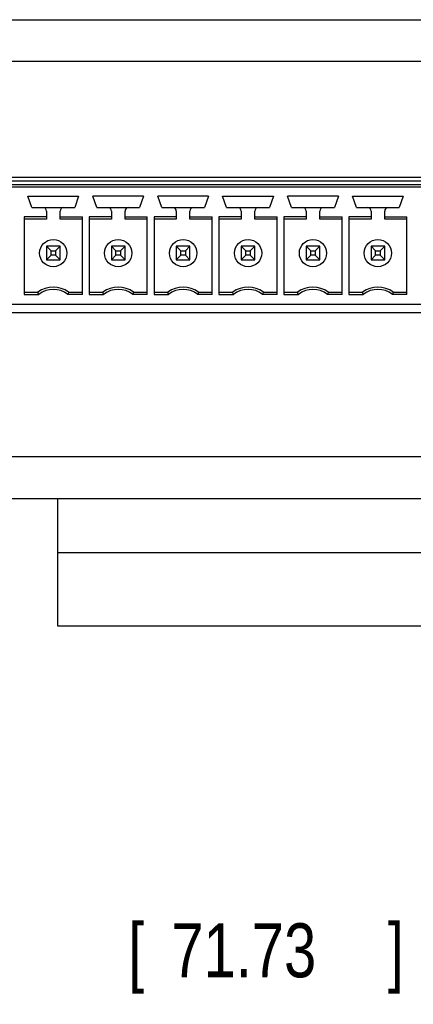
# Model space of a CAD drawing. Header units: inches. Extents: x 0 to 22, y 0 to 17.
# Tile 7 of 21: x 12.644 to 13.553, y 5.317 to 7.595. Entities that reach past the tile are written whole.
import ezdxf

# ---------------------------------------------------------------- set-up
doc = ezdxf.new("R2010")
doc.units = ezdxf.units.IN
doc.header["$LTSCALE"] = 1.21
doc.header["$MEASUREMENT"] = 0
doc.layers.get('0').update_dxf_attribs({"linetype": 'CONTINUOUS'})
doc.layers.add('DIMENSIONS', color=7, linetype='CONTINUOUS')
doc.styles.get("Standard").update_dxf_attribs({"font": 'txt', "width": 0.8})
doc.dimstyles.new('DIMSTYLE_1', dxfattribs={"dimtxt": 0.125, "dimasz": 0.18, "dimexe": 0.18, "dimexo": 0.0625, "dimgap": 0.09, "dimtad": 0, "dimtih": 1, "dimtoh": 1, "dimdec": 3, "dimzin": 4, "dimdsep": 46, "dimtxsty": 'STANDARD', "dimblk": '_FILLED', "dimblk1": '_FILLED', "dimblk2": '_FILLED', "dimcen": 0.09, "dimadec": 0, "dimazin": 0, "dimtp": 0.01, "dimtm": 0.01, "dimtfac": 1, "dimtdec": 3, "dimtofl": 0, "dimtmove": 0, "dimatfit": 3, "dimldrblk": '_FILLED', "dimfxl": 1, "dimtolj": 1, "dimtzin": 4, "dimarcsym": 0})

# ---------------------------------------------------------------- blocks, each defined once
blk = doc.blocks.new('_FILLED')
at = {"color": 0, "linetype": 'BYBLOCK'}
blk.add_solid([(0, 0), (-1, 0.174), (-1, -0.174)], dxfattribs=at)
blk = doc.blocks.new('*D9')
at = {"layer": 'DIMENSIONS', "color": 2, "linetype": 'CONTINUOUS'}
for p, q in [((11.4939, 7.0751), (11.4939, 5.3166)), ((14.3179, 7.0324), (14.3179, 5.3166)), ((11.4939, 5.4416), (12.2065, 5.4416)), ((14.3179, 5.4416), (13.6565, 5.4416))]:
    blk.add_line(p, q, dxfattribs=at)
at = {"layer": 'DIMENSIONS', "color": 2, "linetype": 'CONTINUOUS', "xscale": 0.18, "yscale": 0.18, "zscale": 0.18, "rotation": 180}
blk.add_blockref('_FILLED', (11.4939, 5.4416), dxfattribs=at)
at = {"layer": 'DIMENSIONS', "color": 2, "linetype": 'CONTINUOUS', "xscale": 0.18, "yscale": 0.18, "zscale": 0.18}
blk.add_blockref('_FILLED', (14.3179, 5.4416), dxfattribs=at)
at = {"layer": 'DIMENSIONS', "color": 2, "linetype": 'CONTINUOUS', "width": 0.8}
for s, p in [('[', (12.894, 5.3791)), (']', (13.494, 5.3791)), ('2.824', (12.269, 5.3791)), ('71.73', (12.994, 5.3791))]:
    blk.add_text(s, height=0.125, dxfattribs=at).set_placement(p)

msp = doc.modelspace()

# ---------------------------------------------------------------- linework, layer by layer
at = {"color": 7, "linetype": 'CONTINUOUS'}
for p, q in [((11.1212, 7.5946), (17.2954, 7.5946)), ((17.2911, 7.4981), (11.1255, 7.4981)), ((14.0216, 7.2296), (11.566, 7.2296)), ((11.5805, 7.2221), (14.0116, 7.2221)), ((14.0116, 7.2122), (11.5805, 7.2122)), ((11.5805, 7.2083), (14.0116, 7.2083)), ((12.6716, 7.1599), (12.6624, 7.1866)), ((12.6624, 7.1866), (12.7797, 7.1866)), ((12.7797, 7.1866), (12.7705, 7.1599)), ((12.8216, 7.1599), (12.8124, 7.1866)), ((12.9297, 7.1866), (12.8124, 7.1866)), ((12.9297, 7.1866), (12.9205, 7.1599)), ((12.9716, 7.1599), (12.9624, 7.1866)), ((13.0797, 7.1866), (12.9624, 7.1866)), ((13.0797, 7.1866), (13.0705, 7.1599)), ((13.1216, 7.1599), (13.1124, 7.1866)), ((13.1124, 7.1866), (13.2297, 7.1866)), ((13.2297, 7.1866), (13.2205, 7.1599)), ((13.2716, 7.1599), (13.2624, 7.1866)), ((13.3797, 7.1866), (13.2624, 7.1866)), ((13.3797, 7.1866), (13.3705, 7.1599)), ((13.4216, 7.1599), (13.4124, 7.1866)), ((13.4124, 7.1866), (13.5297, 7.1866)), ((13.5297, 7.1866), (13.5205, 7.1599)), ((12.6716, 7.1599), (12.7705, 7.1599)), ((12.8216, 7.1599), (12.9205, 7.1599)), ((12.9716, 7.1599), (13.0705, 7.1599)), ((13.1216, 7.1599), (13.2205, 7.1599)), ((13.2716, 7.1599), (13.3705, 7.1599)), ((13.4216, 7.1599), (13.5205, 7.1599)), ((12.6539, 7.1388), (12.6539, 6.9589)), ((12.7053, 7.1388), (12.6539, 7.1388)), ((12.7053, 7.1335), (12.6539, 7.1335)), ((12.7053, 7.152), (12.7053, 7.1335)), ((12.7368, 7.1335), (12.7368, 7.152)), ((12.7368, 7.1388), (12.7882, 7.1388)), ((12.7882, 7.1335), (12.7368, 7.1335)), ((12.7882, 6.9589), (12.7882, 7.1388)), ((12.8039, 7.1388), (12.8039, 6.9589)), ((12.8553, 7.1388), (12.8039, 7.1388)), ((12.8553, 7.1335), (12.8039, 7.1335)), ((12.8553, 7.152), (12.8553, 7.1335)), ((12.8868, 7.1335), (12.8868, 7.152)), ((12.8868, 7.1388), (12.9382, 7.1388)), ((12.9382, 7.1335), (12.8868, 7.1335)), ((12.9382, 6.9589), (12.9382, 7.1388)), ((12.9539, 7.1388), (12.9539, 6.9589)), ((13.0053, 7.1388), (12.9539, 7.1388)), ((13.0053, 7.1335), (12.9539, 7.1335)), ((13.0053, 7.152), (13.0053, 7.1335)), ((13.0368, 7.1335), (13.0368, 7.152)), ((13.0368, 7.1388), (13.0882, 7.1388)), ((13.0882, 7.1335), (13.0368, 7.1335)), ((13.0882, 6.9589), (13.0882, 7.1388)), ((13.1039, 7.1388), (13.1039, 6.9589)), ((13.1553, 7.1388), (13.1039, 7.1388)), ((13.1553, 7.1335), (13.1039, 7.1335)), ((13.1553, 7.152), (13.1553, 7.1335)), ((13.1868, 7.1335), (13.1868, 7.152)), ((13.1868, 7.1388), (13.2382, 7.1388)), ((13.2382, 7.1335), (13.1868, 7.1335)), ((13.2382, 6.9589), (13.2382, 7.1388)), ((13.2539, 7.1388), (13.2539, 6.9589)), ((13.3053, 7.1388), (13.2539, 7.1388)), ((13.3053, 7.1335), (13.2539, 7.1335)), ((13.3053, 7.152), (13.3053, 7.1335)), ((13.3368, 7.1335), (13.3368, 7.152)), ((13.3368, 7.1388), (13.3882, 7.1388)), ((13.3882, 7.1335), (13.3368, 7.1335)), ((13.3882, 6.9589), (13.3882, 7.1388)), ((13.4039, 7.1388), (13.4039, 6.9589)), ((13.4553, 7.1388), (13.4039, 7.1388)), ((13.4553, 7.1335), (13.4039, 7.1335)), ((13.4553, 7.152), (13.4553, 7.1335)), ((13.4868, 7.1335), (13.4868, 7.152)), ((13.4868, 7.1388), (13.5382, 7.1388)), ((13.5382, 7.1335), (13.4868, 7.1335)), ((13.5382, 6.9589), (13.5382, 7.1388)), ((12.7053, 7.0705), (12.7053, 7.039)), ((12.7159, 7.0599), (12.7053, 7.0705)), ((12.7368, 7.0705), (12.7053, 7.0705)), ((12.7263, 7.0599), (12.7368, 7.0705)), ((12.7368, 7.039), (12.7368, 7.0705)), ((12.8553, 7.0705), (12.8553, 7.039)), ((12.8659, 7.0599), (12.8553, 7.0705)), ((12.8868, 7.0705), (12.8553, 7.0705)), ((12.8763, 7.0599), (12.8868, 7.0705)), ((12.8868, 7.039), (12.8868, 7.0705)), ((13.0053, 7.0705), (13.0053, 7.039)), ((13.0159, 7.0599), (13.0053, 7.0705)), ((13.0368, 7.0705), (13.0053, 7.0705)), ((13.0263, 7.0599), (13.0368, 7.0705)), ((13.0368, 7.039), (13.0368, 7.0705)), ((13.1553, 7.0705), (13.1553, 7.039)), ((13.1659, 7.0599), (13.1553, 7.0705)), ((13.1868, 7.0705), (13.1553, 7.0705)), ((13.1763, 7.0599), (13.1868, 7.0705)), ((13.1868, 7.039), (13.1868, 7.0705)), ((13.3053, 7.0705), (13.3053, 7.039)), ((13.3159, 7.0599), (13.3053, 7.0705)), ((13.3368, 7.0705), (13.3053, 7.0705)), ((13.3263, 7.0599), (13.3368, 7.0705)), ((13.3368, 7.039), (13.3368, 7.0705)), ((13.4553, 7.0705), (13.4553, 7.039)), ((13.4659, 7.0599), (13.4553, 7.0705)), ((13.4868, 7.0705), (13.4553, 7.0705)), ((13.4763, 7.0599), (13.4868, 7.0705)), ((13.4868, 7.039), (13.4868, 7.0705)), ((12.7053, 7.039), (12.7159, 7.0495)), ((12.7159, 7.0495), (12.7159, 7.0599)), ((12.7159, 7.0599), (12.7263, 7.0599)), ((12.7263, 7.0495), (12.7159, 7.0495)), ((12.7263, 7.0599), (12.7263, 7.0495)), ((12.7368, 7.039), (12.7263, 7.0495)), ((12.8553, 7.039), (12.8659, 7.0495)), ((12.8659, 7.0495), (12.8659, 7.0599)), ((12.8659, 7.0599), (12.8763, 7.0599)), ((12.8763, 7.0495), (12.8659, 7.0495)), ((12.8763, 7.0599), (12.8763, 7.0495)), ((12.8868, 7.039), (12.8763, 7.0495)), ((13.0053, 7.039), (13.0159, 7.0495)), ((13.0159, 7.0495), (13.0159, 7.0599)), ((13.0159, 7.0599), (13.0263, 7.0599)), ((13.0263, 7.0495), (13.0159, 7.0495)), ((13.0263, 7.0599), (13.0263, 7.0495)), ((13.0368, 7.039), (13.0263, 7.0495)), ((13.1553, 7.039), (13.1659, 7.0495)), ((13.1659, 7.0495), (13.1659, 7.0599)), ((13.1659, 7.0599), (13.1763, 7.0599)), ((13.1763, 7.0495), (13.1659, 7.0495)), ((13.1763, 7.0599), (13.1763, 7.0495)), ((13.1868, 7.039), (13.1763, 7.0495)), ((13.3053, 7.039), (13.3159, 7.0495)), ((13.3159, 7.0495), (13.3159, 7.0599)), ((13.3159, 7.0599), (13.3263, 7.0599)), ((13.3263, 7.0495), (13.3159, 7.0495)), ((13.3263, 7.0599), (13.3263, 7.0495)), ((13.3368, 7.039), (13.3263, 7.0495)), ((13.4553, 7.039), (13.4659, 7.0495)), ((13.4659, 7.0495), (13.4659, 7.0599)), ((13.4659, 7.0599), (13.4763, 7.0599)), ((13.4763, 7.0495), (13.4659, 7.0495)), ((13.4763, 7.0599), (13.4763, 7.0495)), ((13.4868, 7.039), (13.4763, 7.0495)), ((12.7053, 7.039), (12.7368, 7.039)), ((12.8553, 7.039), (12.8868, 7.039)), ((13.0053, 7.039), (13.0368, 7.039)), ((13.1553, 7.039), (13.1868, 7.039)), ((13.3053, 7.039), (13.3368, 7.039)), ((13.4553, 7.039), (13.4868, 7.039)), ((12.6539, 6.9642), (12.6856, 6.9642)), ((12.6539, 6.9589), (12.6874, 6.9589)), ((12.7882, 6.9589), (12.7547, 6.9589)), ((12.7565, 6.9642), (12.7882, 6.9642)), ((12.8039, 6.9642), (12.8356, 6.9642)), ((12.8039, 6.9589), (12.8374, 6.9589)), ((12.9382, 6.9589), (12.9047, 6.9589)), ((12.9065, 6.9642), (12.9382, 6.9642)), ((12.9539, 6.9642), (12.9856, 6.9642)), ((12.9539, 6.9589), (12.9874, 6.9589)), ((13.0882, 6.9589), (13.0547, 6.9589)), ((13.0565, 6.9642), (13.0882, 6.9642)), ((13.1039, 6.9642), (13.1356, 6.9642)), ((13.1039, 6.9589), (13.1374, 6.9589)), ((13.2382, 6.9589), (13.2047, 6.9589)), ((13.2065, 6.9642), (13.2382, 6.9642)), ((13.2539, 6.9642), (13.2856, 6.9642)), ((13.2539, 6.9589), (13.2874, 6.9589)), ((13.3882, 6.9589), (13.3547, 6.9589)), ((13.3565, 6.9642), (13.3882, 6.9642)), ((13.4039, 6.9642), (13.4356, 6.9642)), ((13.4039, 6.9589), (13.4374, 6.9589)), ((13.5382, 6.9589), (13.5047, 6.9589)), ((13.5065, 6.9642), (13.5382, 6.9642)), ((11.3745, 6.9366), (17.0416, 6.9366)), ((17.012, 6.9166), (11.4042, 6.9166)), ((17.2945, 6.5831), (11.1256, 6.5831)), ((10.9992, 6.4866), (17.5248, 6.4866)), ((12.7317, 6.1916), (12.7317, 6.4866)), ((12.7317, 6.3616), (15.6845, 6.3616)), ((12.7317, 6.1921), (15.6845, 6.1921)), ((15.6845, 6.1916), (12.7317, 6.1916))]:
    msp.add_line(p, q, dxfattribs=at)
for centre in [(12.7211, 7.0547), (12.8711, 7.0547), (13.0211, 7.0547), (13.1711, 7.0547), (13.3211, 7.0547), (13.4711, 7.0547)]:
    msp.add_circle(centre, 0.0315, dxfattribs=at)
for centre, radius, start, end in [((12.6974, 7.152), 0.00787, 0, 90), ((12.7447, 7.152), 0.00787, 90, 180), ((12.8474, 7.152), 0.00787, 0, 90), ((12.8947, 7.152), 0.00787, 90, 180), ((12.9974, 7.152), 0.00787, 0, 90), ((13.0447, 7.152), 0.00787, 90, 180), ((13.1474, 7.152), 0.00787, 0, 90), ((13.1947, 7.152), 0.00787, 90, 180), ((13.2974, 7.152), 0.00787, 0, 90), ((13.3447, 7.152), 0.00787, 90, 180), ((13.4474, 7.152), 0.00787, 0, 90), ((13.4947, 7.152), 0.00787, 90, 180), ((12.7211, 6.9169), 0.0591, 53.1301, 126.8699), ((12.7211, 6.9169), 0.0538, 51.2958, 128.7042), ((12.8711, 6.9169), 0.0591, 53.1301, 126.8699), ((12.8711, 6.9169), 0.0538, 51.2958, 128.7042), ((13.0211, 6.9169), 0.0591, 53.1301, 126.8699), ((13.0211, 6.9169), 0.0538, 51.2958, 128.7042), ((13.1711, 6.9169), 0.0591, 53.1301, 126.8699), ((13.1711, 6.9169), 0.0538, 51.2958, 128.7042), ((13.3211, 6.9169), 0.0591, 53.1301, 126.8699), ((13.3211, 6.9169), 0.0538, 51.2958, 128.7042), ((13.4711, 6.9169), 0.0591, 53.1301, 126.8699), ((13.4711, 6.9169), 0.0538, 51.2958, 128.7042)]:
    msp.add_arc(centre, radius, start, end, dxfattribs=at)
for points, knots in [([(12.6874, 6.9589), (12.6872, 6.9595), (12.6868, 6.9606), (12.6862, 6.9624), (12.6858, 6.9636), (12.6856, 6.9642)], [0, 0, 0, 0, 0.327769, 0.661103, 1, 1, 1, 1]), ([(12.7565, 6.9642), (12.7563, 6.9636), (12.7559, 6.9624), (12.7553, 6.9606), (12.7549, 6.9595), (12.7547, 6.9589)], [0, 0, 0, 0, 0.338759, 0.672095, 1, 1, 1, 1]), ([(12.8374, 6.9589), (12.8372, 6.9595), (12.8368, 6.9606), (12.8362, 6.9624), (12.8358, 6.9636), (12.8356, 6.9642)], [0, 0, 0, 0, 0.327769, 0.661103, 1, 1, 1, 1]), ([(12.9065, 6.9642), (12.9063, 6.9636), (12.9059, 6.9624), (12.9053, 6.9606), (12.9049, 6.9595), (12.9047, 6.9589)], [0, 0, 0, 0, 0.338759, 0.672095, 1, 1, 1, 1]), ([(12.9874, 6.9589), (12.9872, 6.9595), (12.9868, 6.9606), (12.9862, 6.9624), (12.9858, 6.9636), (12.9856, 6.9642)], [0, 0, 0, 0, 0.327769, 0.661103, 1, 1, 1, 1]), ([(13.0565, 6.9642), (13.0563, 6.9636), (13.0559, 6.9624), (13.0553, 6.9606), (13.0549, 6.9595), (13.0547, 6.9589)], [0, 0, 0, 0, 0.338759, 0.672095, 1, 1, 1, 1]), ([(13.1374, 6.9589), (13.1372, 6.9595), (13.1368, 6.9606), (13.1362, 6.9624), (13.1358, 6.9636), (13.1356, 6.9642)], [0, 0, 0, 0, 0.327769, 0.661103, 1, 1, 1, 1]), ([(13.2065, 6.9642), (13.2063, 6.9636), (13.2059, 6.9624), (13.2053, 6.9606), (13.2049, 6.9595), (13.2047, 6.9589)], [0, 0, 0, 0, 0.338759, 0.672095, 1, 1, 1, 1]), ([(13.2874, 6.9589), (13.2872, 6.9595), (13.2868, 6.9606), (13.2862, 6.9624), (13.2858, 6.9636), (13.2856, 6.9642)], [0, 0, 0, 0, 0.327769, 0.661103, 1, 1, 1, 1]), ([(13.3565, 6.9642), (13.3563, 6.9636), (13.3559, 6.9624), (13.3553, 6.9606), (13.3549, 6.9595), (13.3547, 6.9589)], [0, 0, 0, 0, 0.338759, 0.672095, 1, 1, 1, 1]), ([(13.4374, 6.9589), (13.4372, 6.9595), (13.4368, 6.9606), (13.4362, 6.9624), (13.4358, 6.9636), (13.4356, 6.9642)], [0, 0, 0, 0, 0.327769, 0.661103, 1, 1, 1, 1]), ([(13.5065, 6.9642), (13.5063, 6.9636), (13.5059, 6.9624), (13.5053, 6.9606), (13.5049, 6.9595), (13.5047, 6.9589)], [0, 0, 0, 0, 0.338759, 0.672095, 1, 1, 1, 1])]:
    msp.add_open_spline(points, degree=3, knots=knots, dxfattribs=at)

# ---------------------------------------------------------------- dimensions: what is measured, and where the dimension line sits
at = {"layer": 'DIMENSIONS', "color": 2, "linetype": 'CONTINUOUS'}
dim = msp.add_linear_dim(base=(14.3179, 5.4416), p1=(11.4939, 7.0751), p2=(14.3179, 7.0324), dimstyle='DIMSTYLE_1', dxfattribs=at)
dim.commit()
dim.dimension.update_dxf_attribs({"geometry": '*D9', "text_midpoint": (12.9315, 5.4416), "dimtype": 160})

doc.saveas('drawing.dxf')
